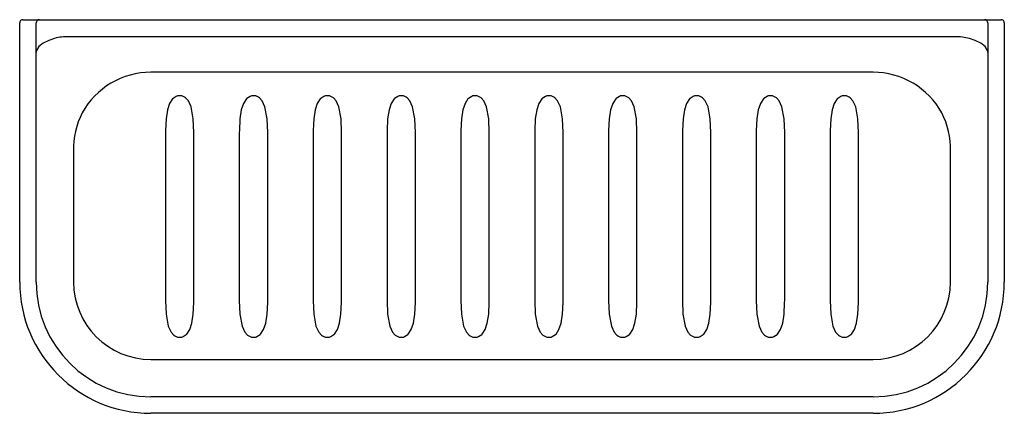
# Model space of a CAD drawing. Header units: millimetres. Extents: x 304.522 to 304.822, y 242.46 to 242.58.
import ezdxf

# ---------------------------------------------------------------- set-up
doc = ezdxf.new("R2010")
doc.units = ezdxf.units.MM
doc.layers.add('SANINDUSA', color=3, linetype='Continuous')

msp = doc.modelspace()

# ---------------------------------------------------------------- linework, layer by layer
at = {"layer": 'SANINDUSA'}
for p, q in [((304.5231335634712, 242.5803630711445), (304.5251335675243, 242.5803630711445)), ((304.5251335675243, 242.5803630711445), (304.5281335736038, 242.5803630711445)), ((304.5281335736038, 242.5803630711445), (304.532133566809, 242.5803630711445)), ((304.532133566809, 242.5803630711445), (304.8121335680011, 242.5803630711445)), ((304.8121335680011, 242.5803630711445), (304.8161335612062, 242.5803630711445)), ((304.8161335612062, 242.5803630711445), (304.8191335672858, 242.5803630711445)), ((304.8191335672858, 242.5803630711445), (304.821133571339, 242.5803630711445)), ((304.5221335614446, 242.5003630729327), (304.5221335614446, 242.5793630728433)), ((304.5271335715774, 242.5703630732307), (304.5271335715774, 242.5793630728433)), ((304.8171335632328, 242.5793630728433), (304.8171335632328, 242.5703630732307)), ((304.8221335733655, 242.5793630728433), (304.8221335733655, 242.5003630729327)), ((304.8071335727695, 242.5751546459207), (304.5371335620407, 242.5751546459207)), ((304.5271335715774, 242.5003630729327), (304.5271335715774, 242.5703630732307)), ((304.8171335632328, 242.5703630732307), (304.8171335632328, 242.5003630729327)), ((304.782133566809, 242.5643284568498), (304.5621335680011, 242.5643284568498)), ((304.5665534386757, 242.545998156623), (304.5665534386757, 242.4947279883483)), ((304.5752136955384, 242.4947279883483), (304.5752136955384, 242.545998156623)), ((304.5890534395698, 242.545998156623), (304.5890534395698, 242.4947279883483)), ((304.5977136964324, 242.4947279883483), (304.5977136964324, 242.545998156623)), ((304.6115534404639, 242.545998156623), (304.6115534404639, 242.4947279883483)), ((304.6202136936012, 242.4947279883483), (304.6202136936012, 242.545998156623)), ((304.6340534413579, 242.545998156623), (304.6340534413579, 242.4947279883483)), ((304.6427136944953, 242.4947279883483), (304.6427136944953, 242.545998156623)), ((304.6565534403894, 242.545998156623), (304.6565534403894, 242.4947279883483)), ((304.665213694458, 242.4947279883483), (304.665213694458, 242.545998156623)), ((304.6790534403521, 242.545998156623), (304.6790534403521, 242.4947279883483)), ((304.6877136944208, 242.4947279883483), (304.6877136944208, 242.545998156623)), ((304.7015534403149, 242.545998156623), (304.7015534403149, 242.4947279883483)), ((304.7102136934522, 242.4947279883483), (304.7102136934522, 242.545998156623)), ((304.7240534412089, 242.545998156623), (304.7240534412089, 242.4947279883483)), ((304.7327136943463, 242.4947279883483), (304.7327136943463, 242.545998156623)), ((304.7465534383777, 242.545998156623), (304.7465534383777, 242.4947279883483)), ((304.7552136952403, 242.4947279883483), (304.7552136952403, 242.545998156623)), ((304.7690534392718, 242.545998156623), (304.7690534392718, 242.4947279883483)), ((304.7777136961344, 242.4947279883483), (304.7777136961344, 242.545998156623)), ((304.5385570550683, 242.5403630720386), (304.5385570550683, 242.5003630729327)), ((304.8057100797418, 242.5003630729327), (304.8057100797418, 242.5403630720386)), ((304.5621335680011, 242.4767865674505), (304.782133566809, 242.4767865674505)), ((304.782133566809, 242.4653630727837), (304.5621335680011, 242.4653630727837))]:
    msp.add_line(p, q, dxfattribs=at)
at = {"layer": 'SANINDUSA', "flags": 128}
for points in [[(304.5327318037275, 242.5746501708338), (304.5309845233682, 242.5740222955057), (304.5293332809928, 242.5731883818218), (304.5280051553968, 242.5721672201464), (304.5272379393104, 242.5709920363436), (304.5271405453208, 242.5705257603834), (304.5271335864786, 242.5703725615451), (304.5271335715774, 242.5703630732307)], [(304.8171335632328, 242.5703630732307), (304.8171335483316, 242.5703725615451), (304.8171265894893, 242.5705257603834), (304.8170291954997, 242.5709920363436), (304.8162619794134, 242.5721672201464), (304.8149338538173, 242.5731883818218), (304.8132826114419, 242.5740222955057), (304.8115353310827, 242.5746501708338)], [(304.5752136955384, 242.545998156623), (304.5750324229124, 242.5501325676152), (304.5743626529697, 242.5537894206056), (304.5735225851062, 242.5556212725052), (304.5726979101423, 242.5565292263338), (304.5723496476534, 242.5567692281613), (304.5715485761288, 242.5570983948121), (304.5710959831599, 242.5571704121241), (304.5702275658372, 242.5571005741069), (304.5698504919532, 242.5569816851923), (304.5688683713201, 242.556357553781), (304.5687224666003, 242.5562152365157), (304.5678162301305, 242.5548594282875), (304.5671599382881, 242.5528836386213), (304.5667367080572, 242.5501532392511), (304.5665562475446, 242.5465379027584), (304.5665534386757, 242.545998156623)], [(304.5977136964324, 242.545998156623), (304.5975324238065, 242.5501325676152), (304.5968626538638, 242.5537894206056), (304.5960225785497, 242.5556212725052), (304.5951979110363, 242.5565292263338), (304.5948496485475, 242.5567692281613), (304.5940485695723, 242.5570983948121), (304.5935959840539, 242.5571704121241), (304.5927275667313, 242.5571005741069), (304.5923504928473, 242.5569816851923), (304.5913683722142, 242.556357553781), (304.5912224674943, 242.5562152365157), (304.5903162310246, 242.5548594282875), (304.5896599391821, 242.5528836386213), (304.5892367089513, 242.5501532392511), (304.5890562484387, 242.5465379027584), (304.5890534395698, 242.545998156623)], [(304.6202136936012, 242.545998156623), (304.6200324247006, 242.5501325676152), (304.6193626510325, 242.5537894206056), (304.6185225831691, 242.5556212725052), (304.6176979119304, 242.5565292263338), (304.6173496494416, 242.5567692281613), (304.6165485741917, 242.5570983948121), (304.616095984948, 242.5571704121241), (304.6152275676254, 242.5571005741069), (304.6148504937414, 242.5569816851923), (304.613868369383, 242.556357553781), (304.6137224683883, 242.5562152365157), (304.6128162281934, 242.5548594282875), (304.6121599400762, 242.5528836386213), (304.6117367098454, 242.5501532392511), (304.6115562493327, 242.5465379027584), (304.6115534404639, 242.545998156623)], [(304.6427136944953, 242.545998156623), (304.6425324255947, 242.5501325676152), (304.6418626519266, 242.5537894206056), (304.6410225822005, 242.5556212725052), (304.6401979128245, 242.5565292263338), (304.6398496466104, 242.5567692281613), (304.6390485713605, 242.5570983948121), (304.6385959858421, 242.5571704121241), (304.6377275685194, 242.5571005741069), (304.6373504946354, 242.5569816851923), (304.636368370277, 242.556357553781), (304.6362224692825, 242.5562152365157), (304.6353162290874, 242.5548594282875), (304.634659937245, 242.5528836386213), (304.6342367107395, 242.5501532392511), (304.6340562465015, 242.5465379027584), (304.6340534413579, 242.545998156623)], [(304.665213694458, 242.545998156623), (304.6650324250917, 242.5501325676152), (304.664362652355, 242.5537894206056), (304.6635225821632, 242.5556212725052), (304.6626979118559, 242.5565292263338), (304.6623496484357, 242.5567692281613), (304.6615485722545, 242.5570983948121), (304.6610959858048, 242.5571704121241), (304.6602275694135, 242.5571005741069), (304.6598504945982, 242.5569816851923), (304.6588683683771, 242.556357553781), (304.6587224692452, 242.5562152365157), (304.6578162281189, 242.5548594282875), (304.657159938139, 242.5528836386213), (304.6567367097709, 242.5501532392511), (304.6565562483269, 242.5465379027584), (304.6565534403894, 242.545998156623)], [(304.6877136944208, 242.545998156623), (304.6875324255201, 242.5501325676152), (304.6868626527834, 242.5537894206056), (304.686022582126, 242.5556212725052), (304.6851979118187, 242.5565292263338), (304.6848496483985, 242.5567692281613), (304.6840485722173, 242.5570983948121), (304.6835959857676, 242.5571704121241), (304.6827275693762, 242.5571005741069), (304.6823504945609, 242.5569816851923), (304.6813683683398, 242.556357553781), (304.681222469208, 242.5562152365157), (304.6803162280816, 242.5548594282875), (304.6796599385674, 242.5528836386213), (304.6792367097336, 242.5501532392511), (304.6790562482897, 242.5465379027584), (304.6790534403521, 242.545998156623)], [(304.7102136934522, 242.545998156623), (304.7100324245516, 242.5501325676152), (304.7093626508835, 242.5537894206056), (304.7085225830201, 242.5556212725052), (304.7076979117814, 242.5565292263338), (304.7073496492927, 242.5567692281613), (304.7065485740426, 242.5570983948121), (304.706095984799, 242.5571704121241), (304.7052275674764, 242.5571005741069), (304.7048504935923, 242.5569816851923), (304.7038683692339, 242.556357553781), (304.7037224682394, 242.5562152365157), (304.7028162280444, 242.5548594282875), (304.7021599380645, 242.5528836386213), (304.7017367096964, 242.5501532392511), (304.7015562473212, 242.5465379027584), (304.7015534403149, 242.545998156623)], [(304.7327136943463, 242.545998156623), (304.7325324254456, 242.5501325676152), (304.7318626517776, 242.5537894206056), (304.7310225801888, 242.5556212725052), (304.7301979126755, 242.5565292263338), (304.7298496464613, 242.5567692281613), (304.7290485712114, 242.5570983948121), (304.7285959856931, 242.5571704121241), (304.7277275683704, 242.5571005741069), (304.7273504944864, 242.5569816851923), (304.726368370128, 242.556357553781), (304.7262224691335, 242.5562152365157), (304.7253162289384, 242.5548594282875), (304.724659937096, 242.5528836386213), (304.7242367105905, 242.5501532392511), (304.7240562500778, 242.5465379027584), (304.7240534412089, 242.545998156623)], [(304.7552136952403, 242.545998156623), (304.7550324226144, 242.5501325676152), (304.7543626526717, 242.5537894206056), (304.7535225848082, 242.5556212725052), (304.7526979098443, 242.5565292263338), (304.7523496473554, 242.5567692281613), (304.7515485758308, 242.5570983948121), (304.7510959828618, 242.5571704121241), (304.7502275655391, 242.5571005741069), (304.7498504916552, 242.5569816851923), (304.7488683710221, 242.556357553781), (304.7487224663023, 242.5562152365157), (304.7478162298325, 242.5548594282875), (304.74715993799, 242.5528836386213), (304.7467367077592, 242.5501532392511), (304.7465562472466, 242.5465379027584), (304.7465534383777, 242.545998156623)], [(304.7777136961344, 242.545998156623), (304.7775324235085, 242.5501325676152), (304.7768626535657, 242.5537894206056), (304.7760225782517, 242.5556212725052), (304.7751979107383, 242.5565292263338), (304.7748496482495, 242.5567692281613), (304.7740485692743, 242.5570983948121), (304.7735959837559, 242.5571704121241), (304.7727275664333, 242.5571005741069), (304.7723504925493, 242.5569816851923), (304.7713683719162, 242.556357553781), (304.7712224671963, 242.5562152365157), (304.7703162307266, 242.5548594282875), (304.7696599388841, 242.5528836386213), (304.7692367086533, 242.5501532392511), (304.7690562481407, 242.5465379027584), (304.7690534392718, 242.545998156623)], [(304.5665534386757, 242.4947279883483), (304.5667347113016, 242.4905935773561), (304.5674044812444, 242.4869367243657), (304.5682445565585, 242.4851048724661), (304.5690692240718, 242.4841969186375), (304.5694174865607, 242.48395691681), (304.5702185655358, 242.4836277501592), (304.5706711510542, 242.4835557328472), (304.5715395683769, 242.4836255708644), (304.5719166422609, 242.483744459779), (304.572898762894, 242.4843685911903), (304.5730446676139, 242.4845109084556), (304.5739509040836, 242.4858667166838), (304.5746071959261, 242.48784250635), (304.5750304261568, 242.4905729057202), (304.5752108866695, 242.4941882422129), (304.5752136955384, 242.4947279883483)], [(304.5890534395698, 242.4947279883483), (304.5892347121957, 242.4905935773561), (304.5899044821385, 242.4869367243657), (304.590744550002, 242.4851048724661), (304.5915692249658, 242.4841969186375), (304.5919174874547, 242.48395691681), (304.5927185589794, 242.4836277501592), (304.5931711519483, 242.4835557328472), (304.594039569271, 242.4836255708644), (304.5944166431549, 242.483744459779), (304.5953987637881, 242.4843685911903), (304.5955446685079, 242.4845109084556), (304.5964509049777, 242.4858667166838), (304.5971071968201, 242.48784250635), (304.5975304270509, 242.4905729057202), (304.5977108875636, 242.4941882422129), (304.5977136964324, 242.4947279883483)], [(304.6115534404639, 242.4947279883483), (304.6117347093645, 242.4905935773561), (304.6124044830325, 242.4869367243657), (304.6132445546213, 242.4851048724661), (304.6140692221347, 242.4841969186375), (304.6144174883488, 242.48395691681), (304.6152185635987, 242.4836277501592), (304.6156711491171, 242.4835557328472), (304.6165395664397, 242.4836255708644), (304.6169166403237, 242.483744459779), (304.6178987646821, 242.4843685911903), (304.6180446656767, 242.4845109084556), (304.6189509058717, 242.4858667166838), (304.6196071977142, 242.48784250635), (304.6200304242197, 242.4905729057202), (304.6202108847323, 242.4941882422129), (304.6202136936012, 242.4947279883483)], [(304.6340534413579, 242.4947279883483), (304.6342347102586, 242.4905935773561), (304.6349044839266, 242.4869367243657), (304.6357445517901, 242.4851048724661), (304.6365692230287, 242.4841969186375), (304.6369174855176, 242.48395691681), (304.6377185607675, 242.4836277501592), (304.6381711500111, 242.4835557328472), (304.6390395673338, 242.4836255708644), (304.6394166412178, 242.483744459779), (304.6403987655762, 242.4843685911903), (304.6405446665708, 242.4845109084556), (304.6414509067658, 242.4858667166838), (304.6421071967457, 242.48784250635), (304.6425304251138, 242.4905729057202), (304.642710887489, 242.4941882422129), (304.6427136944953, 242.4947279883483)], [(304.6565534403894, 242.4947279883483), (304.65673470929, 242.4905935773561), (304.6574044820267, 242.4869367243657), (304.6582445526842, 242.4851048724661), (304.6590692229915, 242.4841969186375), (304.6594174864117, 242.48395691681), (304.6602185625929, 242.4836277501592), (304.6606711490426, 242.4835557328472), (304.6615395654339, 242.4836255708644), (304.6619166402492, 242.483744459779), (304.6628987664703, 242.4843685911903), (304.6630446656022, 242.4845109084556), (304.6639509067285, 242.4858667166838), (304.6646071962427, 242.48784250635), (304.6650304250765, 242.4905729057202), (304.6652108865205, 242.4941882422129), (304.665213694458, 242.4947279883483)], [(304.6790534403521, 242.4947279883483), (304.6792347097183, 242.4905935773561), (304.6799044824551, 242.4869367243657), (304.6807445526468, 242.4851048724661), (304.6815692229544, 242.4841969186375), (304.6819174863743, 242.48395691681), (304.6827185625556, 242.4836277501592), (304.6831711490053, 242.4835557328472), (304.6840395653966, 242.4836255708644), (304.684416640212, 242.483744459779), (304.685398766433, 242.4843685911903), (304.6855446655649, 242.4845109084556), (304.6864509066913, 242.4858667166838), (304.6871071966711, 242.48784250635), (304.6875304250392, 242.4905729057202), (304.6877108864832, 242.4941882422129), (304.6877136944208, 242.4947279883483)], [(304.7015534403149, 242.4947279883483), (304.7017347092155, 242.4905935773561), (304.7024044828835, 242.4869367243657), (304.7032445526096, 242.4851048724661), (304.7040692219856, 242.4841969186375), (304.7044174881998, 242.48395691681), (304.7052185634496, 242.4836277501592), (304.7056711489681, 242.4835557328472), (304.7065395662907, 242.4836255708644), (304.7069166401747, 242.483744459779), (304.7078987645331, 242.4843685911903), (304.7080446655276, 242.4845109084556), (304.7089509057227, 242.4858667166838), (304.7096071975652, 242.48784250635), (304.7100304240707, 242.4905729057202), (304.7102108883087, 242.4941882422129), (304.7102136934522, 242.4947279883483)], [(304.7240534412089, 242.4947279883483), (304.7242347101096, 242.4905935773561), (304.7249044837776, 242.4869367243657), (304.7257445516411, 242.4851048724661), (304.7265692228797, 242.4841969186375), (304.7269174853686, 242.48395691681), (304.7277185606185, 242.4836277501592), (304.7281711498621, 242.4835557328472), (304.7290395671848, 242.4836255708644), (304.7294166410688, 242.483744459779), (304.7303987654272, 242.4843685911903), (304.7305446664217, 242.4845109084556), (304.7314509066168, 242.4858667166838), (304.7321071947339, 242.48784250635), (304.7325304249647, 242.4905729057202), (304.7327108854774, 242.4941882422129), (304.7327136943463, 242.4947279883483)], [(304.7465534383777, 242.4947279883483), (304.7467347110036, 242.4905935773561), (304.7474044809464, 242.4869367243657), (304.7482445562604, 242.4851048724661), (304.7490692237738, 242.4841969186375), (304.7494174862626, 242.48395691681), (304.7502185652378, 242.4836277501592), (304.7506711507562, 242.4835557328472), (304.7515395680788, 242.4836255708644), (304.7519166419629, 242.483744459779), (304.752898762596, 242.4843685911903), (304.7530446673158, 242.4845109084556), (304.7539509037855, 242.4858667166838), (304.754607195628, 242.48784250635), (304.7550304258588, 242.4905729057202), (304.7552108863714, 242.4941882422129), (304.7552136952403, 242.4947279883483)], [(304.7690534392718, 242.4947279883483), (304.7692347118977, 242.4905935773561), (304.7699044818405, 242.4869367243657), (304.7707445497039, 242.4851048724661), (304.7715692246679, 242.4841969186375), (304.7719174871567, 242.48395691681), (304.7727185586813, 242.4836277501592), (304.7731711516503, 242.4835557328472), (304.7740395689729, 242.4836255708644), (304.7744166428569, 242.483744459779), (304.7753987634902, 242.4843685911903), (304.7755446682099, 242.4845109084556), (304.7764509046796, 242.4858667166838), (304.7771071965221, 242.48784250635), (304.7775304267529, 242.4905729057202), (304.7777108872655, 242.4941882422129), (304.7777136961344, 242.4947279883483)]]:
    msp.add_lwpolyline(points, dxfattribs=at)
at = {"layer": 'SANINDUSA'}
for centre, radius, start, end in [((304.5231335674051, 242.5793630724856), 0.001, 90, 180), ((304.5281335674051, 242.5793630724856), 0.001, 90, 180), ((304.8161335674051, 242.5793630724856), 0.001, 0, 90), ((304.8211335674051, 242.5793630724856), 0.001, 0, 90), ((304.5366359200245, 242.5600409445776), 0.0151218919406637, 88.11412908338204, 104.9618862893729), ((304.8072595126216, 242.5567976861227), 0.018357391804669, 76.53090707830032, 90.3930775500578), ((304.562133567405, 242.5403630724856), 0.0239653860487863, 90, 151.1302147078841), ((304.7821335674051, 242.5403630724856), 0.0239653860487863, 28.86978529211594, 90), ((304.5628657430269, 242.5409980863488), 0.0243169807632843, 153.2739210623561, 181.4963936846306), ((304.7811992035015, 242.5409528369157), 0.0245179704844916, 358.621651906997, 26.60803334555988), ((304.562133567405, 242.5003630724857), 0.04, 180, 270), ((304.562133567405, 242.5003630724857), 0.035, 180, 270), ((304.562133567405, 242.5003630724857), 0.0235765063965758, 180, 270), ((304.7821335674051, 242.5003630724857), 0.0235765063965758, 270, 0), ((304.7821335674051, 242.5003630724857), 0.035, 270, 0), ((304.7821335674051, 242.5003630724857), 0.04, 270, 0)]:
    msp.add_arc(centre, radius, start, end, dxfattribs=at)
msp.add_open_spline([(304.7821335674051, 242.4603630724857), (304.7088002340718, 242.4603630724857), (304.6354669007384, 242.4603630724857), (304.562133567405, 242.4603630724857)], degree=3, dxfattribs=at)

doc.saveas('drawing.dxf')
